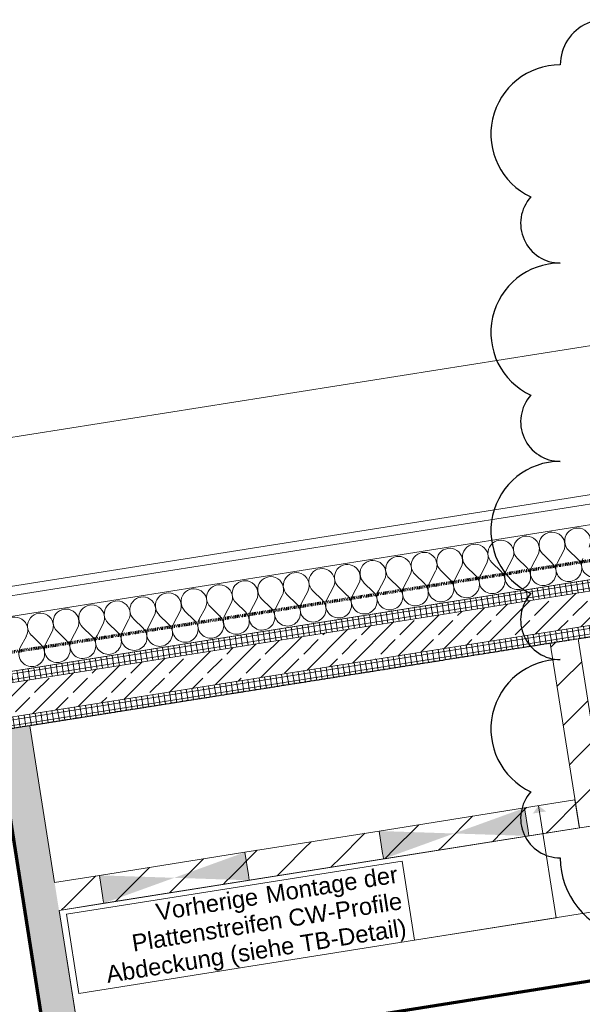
# Model space of a CAD drawing. Header units: millimetres. Extents: x 1523 to 74793, y -36705 to 10268.
# Tile 10 of 48: x 20426 to 22909, y -16098 to -11753. Entities that reach past the tile are written whole.
import ezdxf

# ---------------------------------------------------------------- set-up
doc = ezdxf.new("R2010")
doc.units = ezdxf.units.MM
for name, pattern in [('_Projekt 07 -  _  -  _  -  _  -', [7.5, 3.5, -2, 0, -2]), ('CAx_nichtHalbton', [20001.0584, 10000, -0.5292, 10000, -0.5292]), ('IMPORT-STRICHPUNKT _7_', [20, 10, -5, 0, -5]), ('Rasterlinie', [22.225, 12.7, -3.175, 3.175, -3.175]), ('Verdeckt 2x', [3.572, 2.3813, -1.1907])]:
    doc.linetypes.add(name, pattern=pattern)
for name, color, linetype, lineweight, true_color in [('00 A--Anmerkungen Ablauf', 7, 'Continuous', 13, 0x656565), ('00 A--Grünfassade', 7, 'Continuous', 13, 0x656565), ('10 A--Fassade', 7, 'Continuous', 13, 0x656565), ('90 A--Achsraster _1_50_', 7, 'IMPORT-STRICHPUNKT _7_', 13, 0x656565), ('G-____-REVC-OTLN', 1, 'Continuous', 25, 0xff0000), ('Neubau_10 A--Wand außen _tragend_', 7, 'Continuous', 13, 0x656565), ('Neubau_10 A--Wand innen _ Ausbau', 7, 'Continuous', 13, 0x656565), ('Neubau_20 A--Deckenbelag', 7, 'Continuous', 13, 0x656565), ('Neubau_20 A--Deckenkonstruktion _Ortbeton_', 7, 'Continuous', 13, 0x656565), ('Xref_706_5_--_ÜP_01_000_18_Übersichtsplan OG1_IFC 2025_01_13_dwg', 7, 'Continuous', 13, 0x767676), ('XX', 7, 'Continuous', 18, 0x804040)]:
    doc.layers.add(name, color=color, linetype=linetype, lineweight=lineweight, true_color=true_color)
doc.layers.add('S-GRID-____-OTLN', color=7, linetype='Continuous', lineweight=9)
doc.styles.add('Arial', font='arial.ttf', dxfattribs={"height": 75})
pattern_1 = [(131.336, (0, 0), (18.771232, 16.511839), [0, -25])]
pattern_2 = [(275.336, (0, 0), (24.891662, 2.324905), []), (5.336, (0, 0), (-2.324905, 24.891662), [])]

# ---------------------------------------------------------------- blocks, each defined once
blk = doc.blocks.new('Xref_706_5_--_ÜP_01_000_15_Übersichtsplan OG1_IFC 2024_08_01_dwg__X217-41956752-SuD_1_OG gesamt Plot  - Blatt 2')
at = {"layer": 'Neubau_10 A--Wand innen _ Ausbau', "color": 9, "true_color": 0xcbcbcb}
for p, q in [((7403.4, -68091.1), (7393.8, -68079)), ((7578.6, -68082.9), (7568.9, -68070.8)), ((7753.2, -68074.8), (7743.5, -68062.7)), ((7054.2, -68107.3), (7044.5, -68095.3)), ((7228.8, -68099.2), (7219.1, -68087.1))]:
    blk.add_line(p, q, dxfattribs=at)
blk = doc.blocks.new('Xref_706_5_--_ÜP_01_000_15_Übersichtsplan OG1_IFC 2024_08_01_dwg__X219-41956754-SuD_1_OG gesamt Plot  - Blatt 2')
at = {"layer": 'Neubau_10 A--Wand innen _ Ausbau', "color": 9, "true_color": 0xcbcbcb}
for p, q in [((7044.5, -68095.3), (7035.1, -68083.5)), ((7219.1, -68087.1), (7209.5, -68075.1)), ((7393.8, -68079), (7384.1, -68066.9)), ((7568.9, -68070.8), (7559.3, -68058.8)), ((7743.5, -68062.7), (7733.9, -68050.6))]:
    blk.add_line(p, q, dxfattribs=at)
blk = doc.blocks.new('Xref_706_5_--_ÜP_01_000_15_Übersichtsplan OG1_IFC 2024_08_01_dwg__X221-41956756-SuD_1_OG gesamt Plot  - Blatt 2')
at = {"layer": 'Neubau_10 A--Wand innen _ Ausbau', "color": 9, "true_color": 0xcbcbcb}
for p, q in [((7733.9, -68050.6), (7656.6, -67954.1)), ((7209.5, -68075.1), (7132.3, -67978.6)), ((7384.1, -68066.9), (7306.9, -67970.4)), ((7549.9, -68047.8), (7481.5, -67962.3)), ((7559.3, -68058.8), (7550.5, -68047.8))]:
    blk.add_line(p, q, dxfattribs=at)
blk = doc.blocks.new('Xref_706_5_--_ÜP_01_000_15_Übersichtsplan OG1_IFC 2024_08_01_dwg__X244-41956779-SuD_1_OG gesamt Plot  - Blatt 2')
at = {"layer": '10 A--Fassade', "color": 9, "true_color": 0xcbcbcb}
for p, q in [((6637.1, -67981.9), (6681.2, -67945.5)), ((6638.2, -68004.7), (6685.4, -68036.8)), ((6642.4, -68096), (6686.5, -68059.7)), ((6643.5, -68118.9), (6690.8, -68151)), ((6647.8, -68210.2), (6691.8, -68173.8)), ((6648.8, -68233), (6696.1, -68265.2)), ((6653.1, -68324.4), (6697.1, -68288)), ((6654.1, -68347.2), (6701.4, -68379.3)), ((6658.4, -68438.5), (6702.5, -68402.1)), ((6659.5, -68461.4), (6706.7, -68493.5)), ((6663.7, -68552.7), (6707.8, -68516.3)), ((6664.8, -68575.5), (6712, -68607.6)), ((6669, -68666.8), (6713.1, -68630.5)), ((6670.1, -68689.7), (6717.4, -68721.8)), ((6674.4, -68781), (6718.4, -68744.6)), ((6675.4, -68803.8), (6722.7, -68836)), ((6679.7, -68895.2), (6723.7, -68858.8)), ((6680.7, -68918), (6728, -68950.1)), ((6685, -69009.3), (6729.1, -68973)), ((6686.1, -69032.2), (6733.3, -69064.3)), ((6690.3, -69123.5), (6734.4, -69087.1)), ((6691.4, -69146.3), (6738.6, -69178.4)), ((6695.6, -69237.7), (6739.7, -69201.3)), ((6696.7, -69260.5), (6744, -69292.6)), ((6701, -69351.8), (6745, -69315.4)), ((6702, -69374.7), (6749.3, -69406.8)), ((6706.3, -69466), (6750.3, -69429.6)), ((6707.3, -69488.8), (6754.6, -69520.9)), ((6711.6, -69580.1), (6755.7, -69543.8)), ((6712.7, -69603), (6759.9, -69635.1)), ((6716.9, -69694.3), (6761, -69657.9)), ((6718, -69717.1), (6765.2, -69749.3)), ((6722.2, -69808.5), (6766.3, -69772.1)), ((6723.3, -69831.3), (6770.6, -69863.4)), ((6727.6, -69922.6), (6771.6, -69886.3)), ((6728.6, -69945.5), (6775.9, -69977.6)), ((6732.9, -70036.8), (6776.9, -70000.4)), ((6733.9, -70059.6), (6781.2, -70091.7)), ((6738.2, -70151), (6782.3, -70114.6)), ((6739.3, -70173.8), (6786.5, -70205.9)), ((6743.5, -70265.1), (6787.6, -70228.7)), ((6744.6, -70287.9), (6791.8, -70320.1)), ((6748.8, -70379.3), (6792.9, -70342.9)), ((6749.9, -70402.1), (6797.2, -70434.2))]:
    blk.add_line(p, q, dxfattribs=at)
for centre, start, end in [((6600.7, -67937.8), 55.7982, 309.538), ((6712.2, -67875.4), 235.7982, 2.6681), ((6717.6, -67989.6), 2.6681, 129.538), ((6606.1, -68052), 55.7982, 309.538), ((6717.6, -67989.6), 235.7982, 2.6681), ((6722.9, -68103.7), 2.6681, 129.538), ((6611.4, -68166.1), 55.7982, 309.538), ((6722.9, -68103.7), 235.7982, 2.6681), ((6728.2, -68217.9), 2.6681, 129.538), ((6728.2, -68217.9), 235.7982, 2.6681), ((6616.7, -68280.3), 55.7982, 309.538), ((6733.5, -68332.1), 2.6681, 129.538), ((6622, -68394.5), 55.7982, 309.538), ((6733.5, -68332.1), 235.7982, 2.6681), ((6738.8, -68446.2), 2.6681, 129.538), ((6627.3, -68508.6), 55.7982, 309.538), ((6738.8, -68446.2), 235.7982, 2.6681), ((6744.2, -68560.4), 2.6681, 129.538), ((6744.2, -68560.4), 235.7982, 2.6681), ((6632.7, -68622.8), 55.7982, 309.538), ((6749.5, -68674.5), 2.6681, 129.538), ((6638, -68736.9), 55.7982, 309.538), ((6749.5, -68674.5), 235.7982, 2.6681), ((6754.8, -68788.7), 2.6681, 129.538), ((6643.3, -68851.1), 55.7982, 309.538), ((6754.8, -68788.7), 235.7982, 2.6681), ((6760.1, -68902.9), 2.6681, 129.538), ((6648.6, -68965.3), 55.7982, 309.538), ((6760.1, -68902.9), 235.7982, 2.6681), ((6765.4, -69017), 2.6681, 129.538), ((6653.9, -69079.4), 55.7982, 309.538), ((6765.4, -69017), 235.7982, 2.6681), ((6770.8, -69131.2), 2.6681, 129.538), ((6659.3, -69193.6), 55.7982, 309.538), ((6770.8, -69131.2), 235.7982, 2.6681), ((6776.1, -69245.3), 2.6681, 129.538), ((6664.6, -69307.7), 55.7982, 309.538), ((6776.1, -69245.3), 235.7982, 2.6681), ((6781.4, -69359.5), 2.6681, 129.538), ((6669.9, -69421.9), 55.7982, 309.538), ((6781.4, -69359.5), 235.7982, 2.6681), ((6786.7, -69473.7), 2.6681, 129.538), ((6786.7, -69473.7), 235.7982, 2.6681), ((6675.2, -69536.1), 55.7982, 309.538), ((6792, -69587.8), 2.6681, 129.538), ((6680.5, -69650.2), 55.7982, 309.538), ((6792, -69587.8), 235.7982, 2.6681), ((6797.4, -69702), 2.6681, 129.538), ((6685.9, -69764.4), 55.7982, 309.538), ((6797.4, -69702), 235.7982, 2.6681), ((6802.7, -69816.2), 2.6681, 129.538), ((6691.2, -69878.6), 55.7982, 309.538), ((6802.7, -69816.2), 235.7982, 2.6681), ((6808, -69930.3), 2.6681, 129.538), ((6696.5, -69992.7), 55.7982, 309.538), ((6808, -69930.3), 235.7982, 2.6681), ((6813.3, -70044.5), 2.6681, 129.538), ((6701.8, -70106.9), 55.7982, 309.538), ((6813.3, -70044.5), 235.7982, 2.6681), ((6818.6, -70158.6), 2.6681, 129.538), ((6707.1, -70221), 55.7982, 309.538), ((6818.6, -70158.6), 235.7982, 2.6681), ((6824, -70272.8), 2.6681, 129.538), ((6712.5, -70335.2), 55.7982, 309.538), ((6824, -70272.8), 235.7982, 2.6681), ((6829.3, -70387), 2.6681, 129.538), ((6829.3, -70387), 235.7982, 2.6681), ((6717.8, -70449.4), 55.7982, 309.538)]:
    blk.add_arc(centre, 57.1, start, end, dxfattribs=at)
blk = doc.blocks.new('Xref_706_5_--_ÜP_01_000_15_Übersichtsplan OG1_IFC 2024_08_01_dwg__X294-41956830-SuD_1_OG gesamt Plot  - Blatt 2')
at = {"layer": 'Neubau_10 A--Wand innen _ Ausbau', "color": 9, "true_color": 0xcbcbcb}
for p, q in [((7867.3, -68217.3), (7854, -68200.7)), ((7878.5, -68457.7), (7865.2, -68441.1)), ((7889.7, -68698), (7876.4, -68681.4)), ((7900.9, -68938.3), (7887.6, -68921.7)), ((7912.1, -69178.7), (7898.8, -69162.1)), ((7923.3, -69419), (7910, -69402.4)), ((7934.5, -69659.4), (7921.2, -69642.8)), ((7945.7, -69899.7), (7932.4, -69883.1)), ((7956.9, -70140), (7943.6, -70123.4)), ((7968.1, -70380.4), (7954.8, -70363.8))]:
    blk.add_line(p, q, dxfattribs=at)
blk = doc.blocks.new('Xref_706_5_--_ÜP_01_000_15_Übersichtsplan OG1_IFC 2024_08_01_dwg__X295-41956831-SuD_1_OG gesamt Plot  - Blatt 2')
at = {"layer": 'Neubau_10 A--Wand innen _ Ausbau', "color": 9, "true_color": 0xcbcbcb}
for p, q in [((7854, -68200.7), (7840.7, -68184.1)), ((7865.2, -68441.1), (7851.9, -68424.5)), ((7876.4, -68681.4), (7863.1, -68664.8)), ((7887.6, -68921.7), (7874.3, -68905.1)), ((7898.8, -69162.1), (7885.5, -69145.5)), ((7910, -69402.4), (7896.7, -69385.8)), ((7921.2, -69642.8), (7907.9, -69626.2)), ((7932.4, -69883.1), (7919.1, -69866.5)), ((7943.6, -70123.4), (7930.3, -70106.8)), ((7954.8, -70363.8), (7941.5, -70347.2))]:
    blk.add_line(p, q, dxfattribs=at)
blk = doc.blocks.new('Xref_706_5_--_ÜP_01_000_15_Übersichtsplan OG1_IFC 2024_08_01_dwg__X296-41956832-SuD_1_OG gesamt Plot  - Blatt 2')
at = {"layer": 'Neubau_10 A--Wand innen _ Ausbau', "color": 9, "true_color": 0xcbcbcb}
for p, q in [((7840.7, -68184.1), (7753.2, -68074.8)), ((7851.9, -68424.5), (7745.6, -68291.6)), ((7863.1, -68664.8), (7756.8, -68532)), ((7874.3, -68905.1), (7768, -68772.3)), ((7885.5, -69145.5), (7779.2, -69012.6)), ((7907.9, -69626.2), (7801.6, -69493.3)), ((7919.1, -69866.5), (7812.8, -69733.7)), ((7930.3, -70106.8), (7824, -69974))]:
    blk.add_line(p, q, dxfattribs=at)
at = {"layer": 'Neubau_10 A--Wand innen _ Ausbau', "color": 9, "true_color": 0xcbcbcb, "flags": 128}
for points in [[(7896.7, -69385.8), (7815.7, -69284.6), (7790.4, -69253)], [(7941.5, -70347.2), (7904.2, -70300.6), (7835.2, -70214.3)]]:
    blk.add_lwpolyline(points, dxfattribs=at)
blk = doc.blocks.new('Xref_706_5_--_ÜP_01_000_15_Übersichtsplan OG1_IFC 2024_08_01_dwg_Standard-Rastermarker_7-41957088-SuD_1_OG gesamt Plot  - Blatt 2')
at = {"layer": '90 A--Achsraster _1_50_', "color": 9, "true_color": 0xcbcbcb}
blk.add_line((38626.4, 0), (93805.6, 0), dxfattribs=at)
blk = doc.blocks.new('Xref_706_5_--_ÜP_01_000_15_Übersichtsplan OG1_IFC 2024_08_01_dwg_ARROWHEAD_10-41956934-SuD_1_OG gesamt Plot  - Blatt 2')
at = {"layer": '00 A--Anmerkungen Ablauf', "true_color": 0xededed}
blk.add_hatch(color=7, dxfattribs=at).paths.add_polyline_path([(-525, 525), (-525, -525), (0, 0), (-185, 185)])
at = {"layer": '00 A--Anmerkungen Ablauf', "color": 9, "true_color": 0xcbcbcb}
blk.add_line((0, 0), (-1000, 0), dxfattribs=at)
blk = doc.blocks.new('Xref_706_5_--_ÜP_01_000_18_Übersichtsplan OG1_IFC 2025_01_13_dwg-35464460-SuD_1_OG gesamt Plot  - Blatt 2')
at = {"layer": 'Neubau_10 A--Wand außen _tragend_', "true_color": 0xcbcbcb}
h = blk.add_hatch(dxfattribs=at)
h.set_pattern_fill('FP_6', color=9, style=0, pattern_type=2)
h.set_pattern_definition([(131.336, (0, 0), (90.10192, 79.25683), []), (131.336, (-45.05, -39.63), (90.10192, 79.25683), [90, -30])])
h.paths.add_polyline_path([(10582, -72343), (10016.8, -66292.6), (9867.5, -66306.6), (10430.4, -72333.3), (10527.2, -72339.5)])
h = blk.add_hatch(dxfattribs=at)
h.set_pattern_fill('FP_3', color=9, style=0, pattern_type=2)
h.set_pattern_definition(pattern_2)
h.paths.add_polyline_path([(10632.5, -72346.2), (10066.6, -66288), (10016.8, -66292.6), (10582, -72343), (10613.3, -72345)])
h = blk.add_hatch(dxfattribs=at)
h.set_pattern_fill('FP_3', color=9, style=0, pattern_type=2)
h.set_pattern_definition(pattern_2)
h.paths.add_polyline_path([(10430.4, -72333.3), (9867.5, -66306.6), (9817.7, -66311.2), (10379.9, -72330.1), (10421, -72332.7)])
at = {"layer": 'Neubau_10 A--Wand innen _ Ausbau', "true_color": 0xededed}
for points in [[(11041.5, -67854.1), (10917, -67865.7), (11009.5, -68183.5)], [(11102, -68501.3), (11009.5, -68183.5), (10977.5, -68512.9), (10999.5, -68510.8)], [(11157.8, -69098.7), (11033.3, -69110.3), (11125.8, -69428.1)], [(11218.2, -69745.9), (11125.8, -69428.1), (11093.8, -69757.5)]]:
    blk.add_hatch(color=7, dxfattribs=at).paths.add_polyline_path(points)
at = {"layer": 'Neubau_10 A--Wand innen _ Ausbau', "true_color": 0xcbcbcb}
h = blk.add_hatch(dxfattribs=at)
h.set_pattern_fill('FP_4', color=9, style=0, pattern_type=2)
h.set_pattern_definition(pattern_1)
h.paths.add_polyline_path([(13767, -69721.2), (13765.8, -69708.8), (10415.4, -70021.7), (10416.5, -70034.2), (12826.8, -69809), (12825.6, -69796.6), (12851.6, -69806.7), (13100.6, -69783.5), (13124.3, -69768.7), (13125.5, -69781.1), (13688.4, -69728.6)])
h = blk.add_hatch(dxfattribs=at)
h.set_pattern_fill('FP_4', color=9, style=0, pattern_type=2)
h.set_pattern_definition(pattern_1)
h.paths.add_polyline_path([(13768.1, -69733.7), (13767, -69721.2), (13125.5, -69781.1), (13126.6, -69793.6), (13766.2, -69733.8)])
h.paths.add_polyline_path([(13100.6, -69783.5), (12851.6, -69806.7), (12877.7, -69816.8), (13076.9, -69798.2), (13091.3, -69789.3)])
h.paths.add_polyline_path([(12827.9, -69821.5), (12826.7, -69809), (10416.5, -70034.2), (10417.7, -70046.6), (12827.9, -69821.5)])
h = blk.add_hatch(dxfattribs=at)
h.set_pattern_fill('FP_4', color=9, style=0, pattern_type=2)
h.set_pattern_definition(pattern_1)
h.paths.add_polyline_path([(13777.4, -69833.2), (13768.1, -69733.7), (13126.6, -69793.6), (13135.9, -69893.2), (13761.7, -69834.7)])
h.paths.add_polyline_path([(12981.9, -69857.4), (13076.8, -69798.2), (12877.6, -69816.8), (12981.9, -69857.3)])
h.paths.add_polyline_path([(13086.1, -69897.8), (12981.9, -69857.4), (12887.1, -69916.4), (12978.7, -69907.8)])
h.paths.add_polyline_path([(12837.2, -69921.1), (12827.9, -69821.5), (10417.7, -70046.6), (10427, -70146.2), (12837.2, -69921.1)])
h = blk.add_hatch(dxfattribs=at)
h.set_pattern_fill('FP_4', color=9, style=0, pattern_type=2)
h.set_pattern_definition(pattern_1)
h.paths.add_polyline_path([(13778.6, -69845.7), (13777.4, -69833.2), (13135.9, -69893.2), (13137.1, -69905.6), (13776.6, -69845.9)])
h.paths.add_polyline_path([(13112.1, -69907.9), (13086.1, -69897.8), (12887.1, -69916.4), (12863.3, -69931.2), (13058.5, -69912.9)])
h.paths.add_polyline_path([(12838.4, -69933.5), (12837.2, -69921.1), (10427, -70146.2), (10428.2, -70158.6), (12838.3, -69933.5)])
h = blk.add_hatch(dxfattribs=at)
h.set_pattern_fill('FP_4', color=9, style=0, pattern_type=2)
h.set_pattern_definition(pattern_1)
h.paths.add_polyline_path([(13779.8, -69858.1), (13778.6, -69845.7), (13137.1, -69905.6), (13138.3, -69918), (13777.8, -69858.3)])
h.paths.add_polyline_path([(13138.2, -69918), (13112.1, -69907.9), (12863.3, -69931.2), (12839.6, -69945.9), (13138, -69918.1)])
h.paths.add_polyline_path([(12839.6, -69945.9), (12838.3, -69933.5), (11942.7, -70017.2), (12022.4, -70022.3), (12839.5, -69945.9)])
h.paths.add_polyline_path([(12022.4, -70022.3), (11942.7, -70017.2), (10428.2, -70158.6), (10429.3, -70171.1), (11293.7, -70090.3)])
at = {"layer": '00 A--Anmerkungen Ablauf', "color": 9, "true_color": 0xcbcbcb, "flags": 128}
for points in [[(10926.7, -67355.7), (11368.1, -67314.5), (11468.3, -68387.3)], [(10968, -67798.7), (11409.5, -67757.5), (11468.3, -68387.3)]]:
    blk.add_lwpolyline(points, dxfattribs=at)
blk.add_lwpolyline([(11255.8, -69913.7), (11116.3, -68420.2), (11468.3, -68387.3), (11607.8, -69880.8)], close=True, dxfattribs=at)
at = {"layer": '00 A--Grünfassade', "color": 9, "true_color": 0xc5e1aa}
blk.add_line((7211.7, -49371.7), (9227.6, -70953.7), dxfattribs=at)
at = {"layer": '10 A--Fassade', "color": 9, "true_color": 0xcbcbcb}
blk.add_line((10379.9, -72330.1), (8208.8, -49086.2), dxfattribs=at)
at = {"layer": '10 A--Fassade', "color": 9, "true_color": 0xcbcbcb, "flags": 128}
for points in [[(10137.4, -72314.5), (7969.8, -49108.5), (7821, -47515.4), (5446.7, -22096.1), (5323, -20771.9), (5005.7, -17374.5)], [(10046.5, -72308.7), (7880.2, -49116.9), (7731.4, -47523.8), (5357.1, -22104.5), (5317.3, -22108.2), (5680, -25991.3), (5773, -26986.9)], [(8208.8, -49086.2), (7969.8, -49108.5), (7880.2, -49116.9), (7840.4, -49120.6), (8979.6, -61317.2), (9002.9, -61566.1), (10006.1, -72306.1)]]:
    blk.add_lwpolyline(points, dxfattribs=at)
at = {"layer": 'Neubau_10 A--Wand außen _tragend_', "color": 9, "true_color": 0xcbcbcb}
for p, q in [((10016.8, -66292.6), (10582, -72343)), ((10187.5, -67582.3), (10066.6, -66288)), ((9817.7, -66311.2), (10379.9, -72330.1)), ((9867.5, -66306.6), (10430.4, -72333.3)), ((10415.4, -70021.7), (10199.2, -67706.8))]:
    blk.add_line(p, q, dxfattribs=at)
at = {"layer": 'Neubau_10 A--Wand innen _ Ausbau', "color": 9, "true_color": 0xcbcbcb}
blk.add_line((10429.3, -70171.1), (12022.4, -70022.3), dxfattribs=at)
at = {"layer": 'Neubau_10 A--Wand innen _ Ausbau', "color": 9, "true_color": 0xcbcbcb, "flags": 128}
for points in [[(10786.8, -66471.8), (10884.5, -67517.2), (10187.5, -67582.3)], [(10199.2, -67706.8), (11020.6, -67630.1), (11019.4, -67617.6), (10911.3, -66460.2)], [(10917, -67865.7), (10896.1, -67641.7), (10995.7, -67632.4), (11008.1, -67631.2), (11020.6, -67630.1), (11041.5, -67854.1), (11029.1, -67855.2), (11016.6, -67856.4), (10917, -67865.7), (10977.5, -68512.9), (11033.3, -69110.3)], [(10977.5, -68512.9), (11077.1, -68503.6), (11089.5, -68502.4), (11102, -68501.3), (11041.5, -67854.1)], [(11102, -68501.3), (11157.8, -69098.7), (11218.2, -69745.9), (11205.8, -69747), (11193.3, -69748.2), (11093.8, -69757.5), (11112.4, -69956.6), (10415.4, -70021.7)], [(11157.8, -69098.7), (11145.3, -69099.8), (11132.9, -69101), (11033.3, -69110.3), (11093.8, -69757.5)], [(11218.2, -69745.9), (11236.8, -69945), (12008.4, -69872.9), (12009.6, -69885.4), (12010.8, -69897.8), (12020.1, -69997.4), (12021.2, -70009.8), (12022.4, -70022.3), (12669.6, -69961.8)]]:
    blk.add_lwpolyline(points, dxfattribs=at)
at = {"layer": 'Neubau_20 A--Deckenbelag', "color": 9, "true_color": 0xcbcbcb, "flags": 128}
for points in [[(11236.8, -69945), (11009, -67505.6), (10911.3, -66460.2), (14570.4, -66118.4), (14895.9, -69603.2)], [(10678.3, -70147.8), (10864.3, -72139.2), (13965.8, -71849.5), (13979.7, -71998.8), (14985.3, -71904.9), (14971.4, -71755.5), (15095.8, -71743.9), (14909.8, -69752.6), (14785.4, -69764.2), (14771.4, -69614.8), (13765.8, -69708.8), (13779.8, -69858.1)]]:
    blk.add_lwpolyline(points, close=True, dxfattribs=at)
at = {"layer": 'Neubau_20 A--Deckenkonstruktion _Ortbeton_', "color": 9, "true_color": 0xcbcbcb, "flags": 128}
blk.add_lwpolyline([(15431.9, -72653.5), (14796.1, -65846.2), (9817.7, -66311.2), (10379.9, -72330.1)], dxfattribs=at)
for name, p, rotation in [('Xref_706_5_--_ÜP_01_000_15_Übersichtsplan OG1_IFC 2024_08_01_dwg_Standard-Rastermarker_7-41957088-SuD_1_OG gesamt Plot  - Blatt 2', (14224.8, -110805.2), 95.33628353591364), ('Xref_706_5_--_ÜP_01_000_15_Übersichtsplan OG1_IFC 2024_08_01_dwg__X244-41956779-SuD_1_OG gesamt Plot  - Blatt 2', (0, 0), 2.668141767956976), ('Xref_706_5_--_ÜP_01_000_15_Übersichtsplan OG1_IFC 2024_08_01_dwg__X221-41956756-SuD_1_OG gesamt Plot  - Blatt 2', (0, 0), 2.668141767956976), ('Xref_706_5_--_ÜP_01_000_15_Übersichtsplan OG1_IFC 2024_08_01_dwg__X219-41956754-SuD_1_OG gesamt Plot  - Blatt 2', (0, 0), 2.668141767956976), ('Xref_706_5_--_ÜP_01_000_15_Übersichtsplan OG1_IFC 2024_08_01_dwg__X217-41956752-SuD_1_OG gesamt Plot  - Blatt 2', (0, 0), 2.668141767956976), ('Xref_706_5_--_ÜP_01_000_15_Übersichtsplan OG1_IFC 2024_08_01_dwg__X296-41956832-SuD_1_OG gesamt Plot  - Blatt 2', (0, 0), 2.668141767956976), ('Xref_706_5_--_ÜP_01_000_15_Übersichtsplan OG1_IFC 2024_08_01_dwg__X295-41956831-SuD_1_OG gesamt Plot  - Blatt 2', (0, 0), 2.668141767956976), ('Xref_706_5_--_ÜP_01_000_15_Übersichtsplan OG1_IFC 2024_08_01_dwg__X294-41956830-SuD_1_OG gesamt Plot  - Blatt 2', (0, 0), 2.668141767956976)]:
    blk.add_blockref(name, p, dxfattribs=dict(rotation=rotation))
at = {"xscale": 0.05699999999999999, "yscale": 0.05699999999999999, "zscale": 0.05699999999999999, "rotation": 185.3362835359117}
blk.add_blockref('Xref_706_5_--_ÜP_01_000_15_Übersichtsplan OG1_IFC 2024_08_01_dwg_ARROWHEAD_10-41956934-SuD_1_OG gesamt Plot  - Blatt 2', (10911.3, -67804), dxfattribs=at)
at = {"layer": '00 A--Anmerkungen Ablauf', "char_height": 75, "attachment_point": 1, "rotation": 95.3363, "line_spacing_factor": 0.941778, "style": 'Arial'}
for s, insert, width in [('Plattenstreifen CW-Profile', (11365, -69636), 1438.836), ('Plattenstreifen CW-Profile', (11365, -69636), 1438.836), ('Abdeckung (siehe TB-Detail)', (11495.4, -69758.3), 1599.523), ('Abdeckung (siehe TB-Detail)', (11495.4, -69758.3), 1599.523), (' Montage der', (11192.5, -69061.9), 738.241), (' Montage der', (11192.5, -69061.9), 738.241), ('Vorherige', (11235.4, -69521.3), 542.662), ('Vorherige', (11235.4, -69521.3), 542.662)]:
    blk.add_mtext(s, dxfattribs=dict(at, insert=insert, width=width))
blk = doc.blocks.new('Family - ___-42517866-SuD_1_OG gesamt Plot  - Blatt 2')
at = {"layer": 'G-____-REVC-OTLN'}
for centre, radius, start, end in [((4525.9, -67583), 200, 131.8578, 263.6681), ((8021.1, -67819.9), 350, 263.6681, 58.4594), ((4808.3, -67815.6), 306.2, 173.6681, 328.4594), ((5199.6, -67859), 175, 221.8578, 353.6681), ((5677.9, -67912.1), 306.3, 173.6681, 328.4594), ((6069.3, -67955.5), 175, 221.8578, 353.6681), ((6547.6, -68008.6), 306.3, 173.6681, 328.4594), ((6938.9, -68052), 175, 221.8578, 353.6681), ((7417.2, -68105.1), 306.3, 173.6681, 328.4594), ((7808.6, -68148.5), 175, 221.8578, 353.6681)]:
    blk.add_arc(centre, radius, start, end, dxfattribs=at)

msp = doc.modelspace()

# ---------------------------------------------------------------- linework, layer by layer
at = {"layer": 'S-GRID-____-OTLN', "linetype": 'Rasterlinie', "lineweight": 25}
msp.add_line((73944.576, -6399.075), (16884.88, -15436.443), dxfattribs=at)
at = {"layer": 'XX', "color": 6, "linetype": '_Projekt 07 -  _  -  _  -  _  -', "lineweight": 70, "true_color": 0xff00ff}
msp.add_line((18164.802, -14895.67), (24207.585, -13938.587), dxfattribs=at)
at = {"layer": 'XX', "color": 9, "linetype": 'Verdeckt 2x', "true_color": 0xc0c0c0}
msp.add_line((22890.32, -14485.275), (23927.56, -14320.992), dxfattribs=at)
at = {"layer": 'XX', "color": 7, "linetype": 'CAx_nichtHalbton', "lineweight": 70, "true_color": 0xffffff}
for p, q in [((20322.498, -14891.978), (21026.453, -19336.58)), ((23135.015, -15965.212), (20705.302, -16350.041))]:
    msp.add_line(p, q, dxfattribs=at)

# ---------------------------------------------------------------- block references
at = {"layer": 'G-____-REVC-OTLN', "rotation": 276.3318582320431}
msp.add_blockref('Family - ___-42517866-SuD_1_OG gesamt Plot  - Blatt 2', (89683.72, 0), dxfattribs=at)
at = {"layer": 'Xref_706_5_--_ÜP_01_000_18_Übersichtsplan OG1_IFC 2025_01_13_dwg', "color": 9, "true_color": 0xcbcbcb, "rotation": 273.6637164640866}
msp.add_blockref('Xref_706_5_--_ÜP_01_000_18_Übersichtsplan OG1_IFC 2025_01_13_dwg-35464460-SuD_1_OG gesamt Plot  - Blatt 2', (89683.753, 0.01), dxfattribs=at)

doc.saveas('drawing.dxf')
